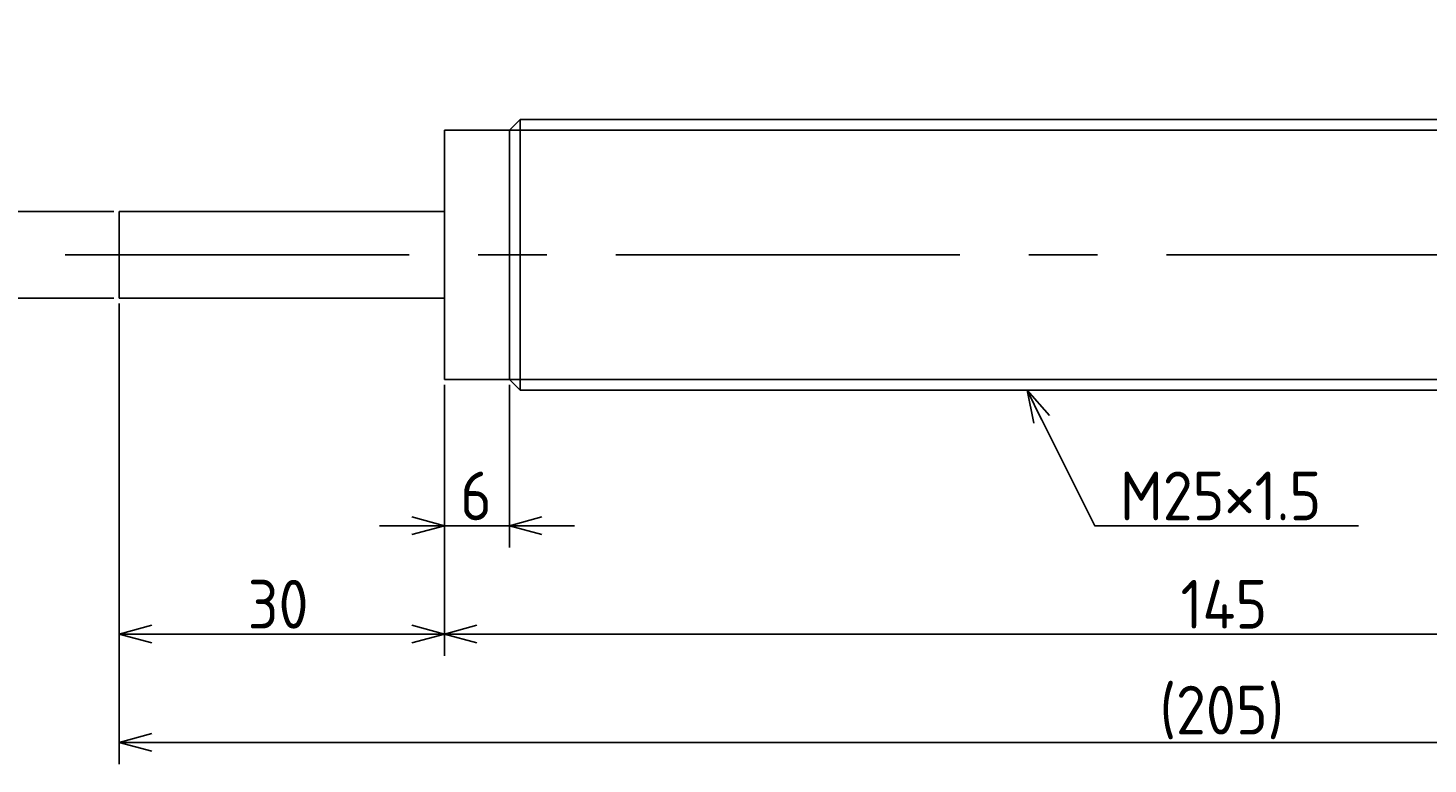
# Model space of a CAD drawing. Extents: x 30 to 377, y 138 to 208.
# Tile 2 of 3: x 149 to 278, y 138 to 206. Entities that reach past the tile are written whole.
import ezdxf

# ---------------------------------------------------------------- set-up
doc = ezdxf.new("R2010")
doc.units = 0
doc.linetypes.add('CENTER', pattern=[50.8, 31.75, -6.35, 6.35, -6.35])
doc.layers.get('0').update_dxf_attribs({"linetype": 'CONTINUOUS'})
doc.layers.get('DEFPOINTS').update_dxf_attribs({"linetype": 'CONTINUOUS'})
for name, color, linetype in [('図形', 7, 'CONTINUOUS'), ('図枠', 7, 'CONTINUOUS'), ('寸法_文字', 3, 'CONTINUOUS')]:
    doc.layers.add(name, color=color, linetype=linetype)
doc.layers.get('0').off()
doc.styles.add('DIMENSION', font='isocp.shx', dxfattribs={"bigfont": 'bigfont.shx'})
doc.dimstyles.get("Standard").update_dxf_attribs({"dimtxt": 0.18, "dimasz": 0.18, "dimexe": 0.18, "dimexo": 0.0625, "dimgap": 0.09, "dimtad": 0, "dimtih": 1, "dimtoh": 1, "dimzin": 0, "dimcen": 0.09, "dimazin": 3, "dimtfac": 1, "dimtofl": 0, "dimtmove": 0, "dimatfit": 3})

# ---------------------------------------------------------------- blocks, each defined once
blk = doc.blocks.new('_OPEN30')
at = {"color": 0, "linetype": 'BYBLOCK'}
for p, q in [((-1, 0.268), (0, 0)), ((0, 0), (-1, -0.268)), ((0, 0), (-1, 0))]:
    blk.add_line(p, q, dxfattribs=at)
blk = doc.blocks.new('*U32')
at = {"layer": '寸法_文字', "color": 3, "style": 'DIMENSION'}
blk.add_text('∅8', height=4.5, rotation=90, dxfattribs=at).set_placement((144.5, 196.4))
blk = doc.blocks.new('*D7')
at = {"layer": 'DEFPOINTS', "color": 0}
for p in [(145, 189), (157.5, 189), (157.5, 181)]:
    blk.add_point(p, dxfattribs=at)
at = {"layer": '寸法_文字', "color": 3}
for p, q in [((145, 192), (145, 203.425)), ((157, 189), (143, 189)), ((145, 181), (145, 189)), ((157, 181), (143, 181)), ((145, 178), (145, 175))]:
    blk.add_line(p, q, dxfattribs=at)
at = {"layer": '図枠'}
blk.add_blockref('*U32', (0, 0), dxfattribs=at)
at = {"layer": '寸法_文字', "color": 3, "xscale": 3, "yscale": 3, "zscale": 3}
for p, rotation in [((145, 189), 270), ((145, 181), 90)]:
    blk.add_blockref('_OPEN30', p, dxfattribs=dict(at, rotation=rotation))
blk = doc.blocks.new('*U24')
at = {"layer": '寸法_文字', "color": 3, "style": 'DIMENSION'}
blk.add_text('6', height=4.5, dxfattribs=at).set_placement((188.95, 160.5))
blk = doc.blocks.new('*D8')
at = {"layer": 'DEFPOINTS', "color": 0}
for p in [(187.5, 173.5), (193.5, 173.5), (193.5, 160)]:
    blk.add_point(p, dxfattribs=at)
at = {"layer": '寸法_文字', "color": 3}
for p, q in [((187.5, 173), (187.5, 158)), ((193.5, 173), (193.5, 158)), ((184.5, 160), (181.5, 160)), ((187.5, 160), (193.5, 160)), ((196.5, 160), (199.5, 160))]:
    blk.add_line(p, q, dxfattribs=at)
at = {"layer": '図枠'}
blk.add_blockref('*U24', (0, 0), dxfattribs=at)
at = {"layer": '寸法_文字', "color": 3, "xscale": 3, "yscale": 3, "zscale": 3}
blk.add_blockref('_OPEN30', (187.5, 160), dxfattribs=at)
at = {"layer": '寸法_文字', "color": 3, "xscale": 3, "yscale": 3, "zscale": 3, "rotation": 180}
blk.add_blockref('_OPEN30', (193.5, 160), dxfattribs=at)
blk = doc.blocks.new('*U22')
at = {"layer": '寸法_文字', "color": 3, "style": 'DIMENSION'}
blk.add_text('145', height=4.5, dxfattribs=at).set_placement((255.41, 150.5))
blk = doc.blocks.new('*D10')
at = {"layer": 'DEFPOINTS', "color": 0}
for p in [(187.5, 173.5), (332.5, 173.5), (332.5, 150)]:
    blk.add_point(p, dxfattribs=at)
at = {"layer": '寸法_文字', "color": 3}
for p, q in [((187.5, 173), (187.5, 148)), ((332.5, 173), (332.5, 148)), ((190.5, 150), (329.5, 150))]:
    blk.add_line(p, q, dxfattribs=at)
at = {"layer": '図枠'}
blk.add_blockref('*U22', (0, 0), dxfattribs=at)
at = {"layer": '寸法_文字', "color": 3, "xscale": 3, "yscale": 3, "zscale": 3, "rotation": 180}
blk.add_blockref('_OPEN30', (187.5, 150), dxfattribs=at)
at = {"layer": '寸法_文字', "color": 3, "xscale": 3, "yscale": 3, "zscale": 3}
blk.add_blockref('_OPEN30', (332.5, 150), dxfattribs=at)
blk = doc.blocks.new('*U29')
at = {"layer": '寸法_文字', "color": 3, "style": 'DIMENSION'}
blk.add_text('30', height=4.5, dxfattribs=at).set_placement((169.35, 150.5))
blk = doc.blocks.new('*D11')
at = {"layer": 'DEFPOINTS', "color": 0}
for p in [(157.5, 181), (187.5, 173.5), (157.5, 150)]:
    blk.add_point(p, dxfattribs=at)
at = {"layer": '寸法_文字', "color": 3}
for p, q in [((157.5, 180.5), (157.5, 148)), ((187.5, 173), (187.5, 148)), ((184.5, 150), (160.5, 150))]:
    blk.add_line(p, q, dxfattribs=at)
at = {"layer": '図枠'}
blk.add_blockref('*U29', (0, 0), dxfattribs=at)
at = {"layer": '寸法_文字', "color": 3, "xscale": 3, "yscale": 3, "zscale": 3, "rotation": 180}
blk.add_blockref('_OPEN30', (157.5, 150), dxfattribs=at)
at = {"layer": '寸法_文字', "color": 3, "xscale": 3, "yscale": 3, "zscale": 3}
blk.add_blockref('_OPEN30', (187.5, 150), dxfattribs=at)
blk = doc.blocks.new('*U31')
at = {"layer": '寸法_文字', "color": 3, "style": 'DIMENSION'}
blk.add_text('(205)', height=4.5, dxfattribs=at).set_placement((253.475, 140.725))
blk = doc.blocks.new('*D15')
at = {"layer": 'DEFPOINTS', "color": 0}
for p in [(157.5, 181), (362.5, 181), (157.5, 140)]:
    blk.add_point(p, dxfattribs=at)
at = {"layer": '寸法_文字', "color": 3}
for p, q in [((157.5, 180.5), (157.5, 138)), ((362.5, 180.5), (362.5, 138)), ((359.5, 140), (160.5, 140))]:
    blk.add_line(p, q, dxfattribs=at)
at = {"layer": '図枠'}
blk.add_blockref('*U31', (0, 0), dxfattribs=at)
at = {"layer": '寸法_文字', "color": 3, "xscale": 3, "yscale": 3, "zscale": 3, "rotation": 180}
blk.add_blockref('_OPEN30', (157.5, 140), dxfattribs=at)
at = {"layer": '寸法_文字', "color": 3, "xscale": 3, "yscale": 3, "zscale": 3}
blk.add_blockref('_OPEN30', (362.5, 140), dxfattribs=at)
blk = doc.blocks.new('*U20')
at = {"layer": '寸法_文字'}
blk.add_lwpolyline([(242.59, 169.82), (247.5, 160), (250, 160), (271.84, 160)], dxfattribs=at)
at = {"layer": '寸法_文字', "xscale": 3, "yscale": 3, "zscale": 3, "rotation": 116.565051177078}
blk.add_blockref('_OPEN30', (241.25, 172.5), dxfattribs=at)
blk = doc.blocks.new('*U21')
at = {"layer": '寸法_文字', "style": 'DIMENSION'}
blk.add_text('M25×1.5', height=4.5, dxfattribs=at).set_placement((249.825, 160.5))

msp = doc.modelspace()

# ---------------------------------------------------------------- linework, layer by layer
at = {"layer": '図形'}
for p, q in [((187.5, 173.5), (187.5, 196.5)), ((193.5, 196.5), (187.5, 196.5)), ((193.5, 196.5), (194.5, 197.5)), ((193.5, 173.5), (193.5, 196.5)), ((194.5, 197.5), (325.5, 197.5)), ((194.5, 172.5), (194.5, 197.5)), ((187.5, 189), (157.5, 189)), ((157.5, 181), (157.5, 189)), ((187.5, 181), (157.5, 181)), ((193.5, 173.5), (187.5, 173.5)), ((193.5, 173.5), (194.5, 172.5)), ((194.5, 172.5), (325.5, 172.5))]:
    msp.add_line(p, q, dxfattribs=at)
at = {"layer": '図形', "color": 3}
for p, q in [((193.5, 196.5), (326.5, 196.5)), ((193.5, 173.5), (326.5, 173.5))]:
    msp.add_line(p, q, dxfattribs=at)
at = {"layer": '図形', "color": 3, "linetype": 'CENTER'}
msp.add_line((152.5, 185), (367.5, 185), dxfattribs=at)

# ---------------------------------------------------------------- block references
at = {"layer": '図枠'}
for name in ['*U20', '*U21']:
    msp.add_blockref(name, (0, 0), dxfattribs=at)

# ---------------------------------------------------------------- dimensions: what is measured, and where the dimension line sits
at = {"layer": '寸法_文字'}
dim = msp.add_linear_dim(base=(145, 189), p1=(157.5, 181), p2=(157.5, 189), angle=90, text='%%c<>', dimstyle='Standard', override={"dimse1": 0, "dimse2": 0}, dxfattribs=at)
dim.commit()
dim.dimension.update_dxf_attribs({"geometry": '*D7', "text_midpoint": (145, 200), "dimtype": 128})
for base, p2, picture, middle in [((157.5, 150), (157.5, 181), '*D11', (172.5, 150)), ((193.5, 160), (193.5, 173.5), '*D8', (190.5, 160)), ((332.5, 150), (332.5, 173.5), '*D10', (260, 150))]:
    dim = msp.add_linear_dim(base=base, p1=(187.5, 173.5), p2=p2, dimstyle='Standard', dxfattribs=at)
    dim.commit()
    dim.dimension.update_dxf_attribs({"geometry": picture, "text_midpoint": middle, "dimtype": 128})
dim = msp.add_linear_dim(base=(157.5, 140), p1=(362.5, 181), p2=(157.5, 181), text='(<>)', dimstyle='Standard', dxfattribs=at)
dim.commit()
dim.dimension.update_dxf_attribs({"geometry": '*D15', "text_midpoint": (260, 140), "dimtype": 128})

doc.saveas('drawing.dxf')
